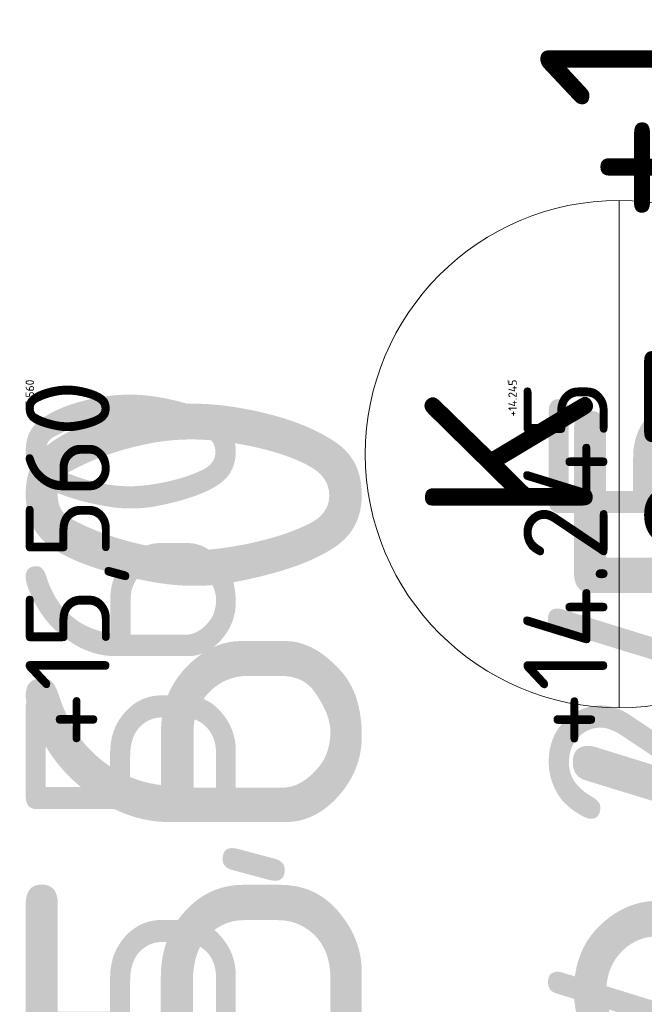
# Model space of a CAD drawing. Header units: millimetres. Extents: x -15830 to 4680139, y -28864 to 2281735.
# Tile 98 of 256: x 115800 to 117287, y 150111 to 152455. Entities that reach past the tile are written whole.
import ezdxf
from ezdxf.enums import TextEntityAlignment as Align

# ---------------------------------------------------------------- set-up
doc = ezdxf.new("R2010")
doc.units = ezdxf.units.MM
for name, color, linetype in [('0 @ 1', 7, 'Continuous'), ('0 @ 10', 7, 'Continuous'), ('0 @ 100', 7, 'Continuous'), ('0 @ 200', 7, 'Continuous'), ('0 @ 250 (1)', 7, 'Continuous'), ('0 @ 250 (2)', 7, 'Continuous'), ('0 @ 400', 7, 'Continuous'), ('NWT_UT_ZARIZENI', 4, 'Continuous')]:
    doc.layers.add(name, color=color, linetype=linetype)
doc.layers.add('A99_N_koty-200-vysk', color=6, linetype='Continuous', lineweight=9)
doc.layers.add('A99_N_znaceni 200', color=5, linetype='Continuous', lineweight=5)
doc.styles.add('A99_kota', font='isocpeur.ttf', dxfattribs={"height": 2})
doc.styles.add('A99_popis', font='isocpeur.ttf')

# ---------------------------------------------------------------- blocks, each defined once
blk = doc.blocks.new('*U28')
at = {"color": 0, "linetype": 'ByBlock', "lineweight": -2, "style": 'A99_kota'}
for tag, p in [('VYSKA', (9.2, 7.75)), ('POPIS', (9.2, 4.5))]:
    blk.add_attdef(tag, text='', height=2, dxfattribs=at).set_placement(p, align=Align.TOP_RIGHT)
blk = doc.blocks.new('*U769')
at = {"layer": 'A99_N_koty-200-vysk', "lineweight": 5}
ref = blk.add_blockref('*U28', (117334, 154833.3), dxfattribs=dict(at, xscale=200, yscale=200, zscale=200, rotation=90.00000000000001))
ref.add_attrib('VYSKA', '+15,560', dxfattribs={"layer": '0 @ 400', "color": 0, "linetype": 'ByBlock', "lineweight": -2, "height": 800, "rotation": 90, "style": 'A99_kota'}).set_placement((115814, 151598.3), align=Align.TOP_RIGHT)
ref = blk.add_blockref('*U28', (117334, 154833.3), dxfattribs=dict(at, xscale=200, yscale=200, zscale=200, rotation=90.00000000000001))
ref.add_attrib('VYSKA', '+15,560', dxfattribs={"layer": '0 @ 250 (1)', "color": 0, "linetype": 'ByBlock', "lineweight": -2, "height": 500, "rotation": 90, "style": 'A99_kota'}).set_placement((115814, 151598.3), align=Align.TOP_RIGHT)
ref = blk.add_blockref('*U28', (117334, 154833.3), dxfattribs=dict(at, xscale=200, yscale=200, zscale=200, rotation=90.00000000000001))
ref.add_attrib('VYSKA', '+15,560', dxfattribs={"layer": '0 @ 250 (2)', "color": 0, "linetype": 'ByBlock', "lineweight": -2, "height": 500, "rotation": 90, "style": 'A99_kota'}).set_placement((115814, 151598.3), align=Align.TOP_RIGHT)
ref = blk.add_blockref('*U28', (117334, 154833.3), dxfattribs=dict(at, xscale=200, yscale=200, zscale=200, rotation=90.00000000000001))
ref.add_attrib('VYSKA', '+15,560', dxfattribs={"layer": '0 @ 100', "color": 0, "linetype": 'ByBlock', "lineweight": -2, "height": 200, "rotation": 90, "style": 'A99_kota'}).set_placement((115814, 151598.3), align=Align.TOP_RIGHT)
ref = blk.add_blockref('*U28', (117334, 154833.3), dxfattribs=dict(at, xscale=200, yscale=200, zscale=200, rotation=90.00000000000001))
ref.add_attrib('VYSKA', '+15,560', dxfattribs={"layer": '0 @ 10', "color": 0, "linetype": 'ByBlock', "lineweight": -2, "height": 20, "rotation": 90, "style": 'A99_kota'}).set_placement((115814, 151598.3), align=Align.TOP_RIGHT)
ref = blk.add_blockref('*U28', (117334, 154833.3), dxfattribs=dict(at, xscale=200, yscale=200, zscale=200, rotation=90.00000000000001))
ref.add_attrib('VYSKA', '+15,560', dxfattribs={"layer": '0 @ 1', "color": 0, "linetype": 'ByBlock', "lineweight": -2, "height": 2, "rotation": 90, "style": 'A99_kota'}).set_placement((115814, 151598.3), align=Align.TOP_RIGHT)
blk = doc.blocks.new('*U44')
at = {"color": 0, "linetype": 'ByBlock', "lineweight": -2, "style": 'A99_kota'}
for tag, p in [('VYSKA', (9.2, 8.45)), ('POPIS', (9.2, 5.2))]:
    blk.add_attdef(tag, text='', height=2, dxfattribs=at).set_placement(p, align=Align.TOP_RIGHT)
blk = doc.blocks.new('*U770')
at = {"layer": 'A99_N_koty-200-vysk', "lineweight": 5}
ref = blk.add_blockref('*U44', (118649, 151883.3), dxfattribs=dict(at, xscale=200, yscale=200, zscale=200, rotation=90.00000000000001))
ref.add_attrib('VYSKA', '+14.245', dxfattribs={"layer": '0 @ 1', "color": 0, "linetype": 'ByBlock', "lineweight": -2, "height": 2, "rotation": 90, "style": 'A99_kota'}).set_placement((116959.4, 151598.3), align=Align.TOP_RIGHT)
ref = blk.add_blockref('*U44', (118649, 151883.3), dxfattribs=dict(at, xscale=200, yscale=200, zscale=200, rotation=90.00000000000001))
ref.add_attrib('VYSKA', '+14.245', dxfattribs={"layer": '0 @ 10', "color": 0, "linetype": 'ByBlock', "lineweight": -2, "height": 20, "rotation": 90, "style": 'A99_kota'}).set_placement((116963, 151598.3), align=Align.TOP_RIGHT)
ref = blk.add_blockref('*U44', (118649, 151883.3), dxfattribs=dict(at, xscale=200, yscale=200, zscale=200, rotation=90.00000000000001))
ref.add_attrib('VYSKA', '+14.245', dxfattribs={"layer": '0 @ 100', "color": 0, "linetype": 'ByBlock', "lineweight": -2, "height": 200, "rotation": 90, "style": 'A99_kota'}).set_placement((116999, 151598.3), align=Align.TOP_RIGHT)
ref = blk.add_blockref('*U44', (118649, 151883.3), dxfattribs=dict(at, xscale=200, yscale=200, zscale=200, rotation=90.00000000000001))
ref.add_attrib('VYSKA', '+14.245', dxfattribs={"layer": '0 @ 200', "color": 0, "linetype": 'ByBlock', "lineweight": -2, "height": 400, "rotation": 90, "style": 'A99_kota'}).set_placement((117039, 153723.3), align=Align.TOP_RIGHT)
ref = blk.add_blockref('*U44', (118649, 151883.3), dxfattribs=dict(at, xscale=200, yscale=200, zscale=200, rotation=90.00000000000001))
ref.add_attrib('VYSKA', '+14.245', dxfattribs={"layer": '0 @ 250 (1)', "color": 0, "linetype": 'ByBlock', "lineweight": -2, "height": 500, "rotation": 90, "style": 'A99_kota'}).set_placement((117059, 151598.3), align=Align.TOP_RIGHT)
ref = blk.add_blockref('*U44', (118649, 151883.3), dxfattribs=dict(at, xscale=200, yscale=200, zscale=200, rotation=90.00000000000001))
ref.add_attrib('VYSKA', '+14.245', dxfattribs={"layer": '0 @ 250 (2)', "color": 0, "linetype": 'ByBlock', "lineweight": -2, "height": 500, "rotation": 90, "style": 'A99_kota'}).set_placement((117059, 151598.3), align=Align.TOP_RIGHT)
ref = blk.add_blockref('*U44', (118649, 151883.3), dxfattribs=dict(at, xscale=200, yscale=200, zscale=200, rotation=90.00000000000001))
ref.add_attrib('VYSKA', '+14.245', dxfattribs={"layer": '0 @ 400', "color": 0, "linetype": 'ByBlock', "lineweight": -2, "height": 800, "rotation": 90, "style": 'A99_kota'}).set_placement((117119, 151598.3), align=Align.TOP_RIGHT)
blk = doc.blocks.new('*U25')
at = {"color": 0, "linetype": 'ByBlock'}
blk.add_line((-3.02, 0), (3.02, 0), dxfattribs=at)
blk.add_circle((0, 0), 3.02, dxfattribs=at)
at = {"color": 0, "linetype": 'ByBlock', "style": 'A99_popis'}
for tag, p in [('KATEGORIE', (0, 1.31)), ('PRVEK', (0, -1.298))]:
    blk.add_attdef(tag, text='', height=2, dxfattribs=at).set_placement(p, align=Align.MIDDLE_CENTER)

msp = doc.modelspace()

# ---------------------------------------------------------------- block references
at = {"layer": 'A99_N_znaceni 200', "xscale": 200, "yscale": 200, "zscale": 200, "rotation": 90.00000000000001}
msp.add_blockref('*U25', (117226.45, 151420.752), dxfattribs=at).add_auto_attribs({'KATEGORIE': 'K', 'PRVEK': '05'})
at = {"layer": 'NWT_UT_ZARIZENI'}
for name in ['*U769', '*U770']:
    msp.add_blockref(name, (0, 0), dxfattribs=at)

doc.saveas('drawing.dxf')
